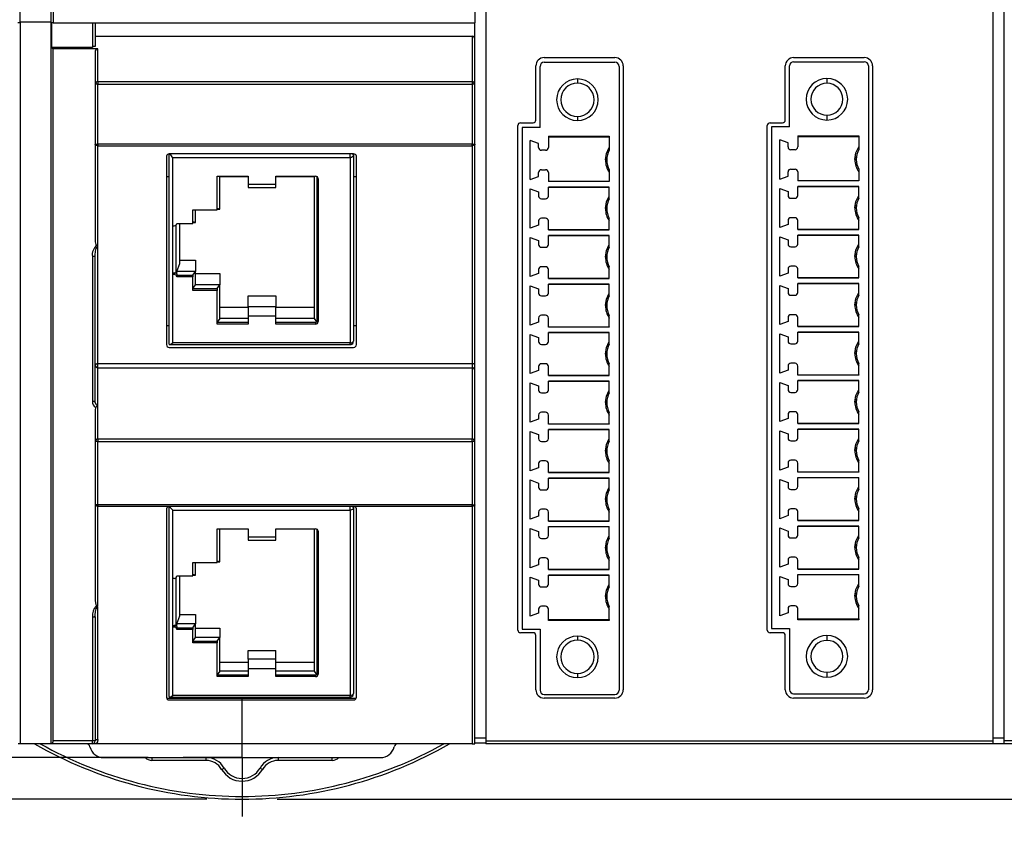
# Model space of a CAD drawing. Header units: millimetres. Extents: x 0 to 559, y 0 to 432.
# Tile 3 of 17: x 139 to 210, y 75 to 135. Entities that reach past the tile are written whole.
import ezdxf

# ---------------------------------------------------------------- set-up
doc = ezdxf.new("R2010")
doc.units = ezdxf.units.MM
doc.header["$LTSCALE"] = 2
doc.linetypes.add('CENTERX2', pattern=[20.32, 12.7, -2.54, 2.54, -2.54])
doc.layers.add('CENTER', color=40, linetype='CENTERX2')
doc.layers.add('DIMENSIONS', color=140, linetype='Continuous', lineweight=25)
doc.styles.add('SLDTEXTSTYLE0', font='TXT', dxfattribs={"width": 0.7})
doc.dimstyles.new('SLDDIMSTYLE0', dxfattribs={"dimtxt": 4.316016, "dimasz": 6.604, "dimexe": 0, "dimexo": 0.0625, "dimgap": 1.079004, "dimtad": 0, "dimtih": 1, "dimtoh": 1, "dimrnd": 1e-09, "dimzin": 4, "dimdsep": 46, "dimtxsty": 'SLDTEXTSTYLE0', "dimsah": 1, "dimcen": 0.09, "dimadec": 0, "dimazin": 1, "dimtfac": 1, "dimtofl": 0, "dimtmove": 0, "dimatfit": 3, "dimfxl": 0, "dimfrac": 2, "dimtolj": 1, "dimtzin": 12, "dimarcsym": 0})
doc.dimstyles.new('SLDDIMSTYLE1', dxfattribs={"dimtxt": 4.316016, "dimasz": 6.604, "dimexe": 0, "dimexo": 0.0625, "dimgap": 1.079004, "dimtad": 0, "dimtih": 1, "dimtoh": 1, "dimrnd": 1e-09, "dimzin": 4, "dimdsep": 46, "dimtxsty": 'SLDTEXTSTYLE0', "dimsah": 1, "dimcen": 0.09, "dimadec": 0, "dimazin": 1, "dimtfac": 1, "dimtmove": 0, "dimatfit": 0, "dimfxl": 0, "dimfrac": 2, "dimtolj": 1, "dimtzin": 12, "dimarcsym": 0})

# ---------------------------------------------------------------- blocks, each defined once
blk = doc.blocks.new('_D')
at = {"layer": 'DIMENSIONS'}
for p, q in [((62.865, 179.826), (36.965, 179.826)), ((43.315, 179.826), (43.315, 137.152)), ((36.903, 129.326), (35.453, 129.326)), ((35.453, 129.326), (35.453, 122.467)), ((49.728, 129.326), (51.178, 129.326)), ((51.178, 129.326), (51.178, 122.467)), ((35.453, 122.467), (36.903, 122.467)), ((51.178, 122.467), (49.728, 122.467)), ((43.315, 78.826), (43.315, 121.5)), ((54.142, 78.826), (36.965, 78.826)), ((152.165, 78.826), (57.19, 78.826))]:
    blk.add_line(p, q, dxfattribs=at)
for points in [[(43.315, 179.826), (42.299, 173.222), (44.331, 173.222)], [(43.315, 78.826), (44.331, 85.43), (42.299, 85.43)]]:
    blk.add_solid(points, dxfattribs=at)
at = {"layer": 'DIMENSIONS', "char_height": 4.2333, "attachment_point": 1, "style": 'SLDTEXTSTYLE0'}
for s, insert in [('101.0', (35.108, 135.75)), ('3.98', (36.903, 127.924))]:
    blk.add_mtext(s, dxfattribs=dict(at, insert=insert))
blk = doc.blocks.new('_D_1')
at = {"layer": 'DIMENSIONS'}
for p, q in [((55.666, 82.826), (55.666, 95.526)), ((58.365, 82.826), (49.316, 82.826)), ((147.925, 81.826), (49.316, 81.826)), ((55.666, 63.31), (55.666, 81.826)), ((61.883, 63.31), (55.666, 63.31)), ((69.666, 63.31), (68.217, 63.31)), ((68.217, 63.31), (68.217, 56.45)), ((82.492, 63.31), (83.941, 63.31)), ((83.941, 63.31), (83.941, 56.45)), ((68.217, 56.45), (69.666, 56.45)), ((83.941, 56.45), (82.492, 56.45))]:
    blk.add_line(p, q, dxfattribs=at)
for points in [[(55.666, 82.826), (56.682, 89.43), (54.65, 89.43)], [(55.666, 81.826), (54.65, 75.222), (56.682, 75.222)]]:
    blk.add_solid(points, dxfattribs=at)
at = {"layer": 'DIMENSIONS', "char_height": 4.2333, "attachment_point": 1, "style": 'SLDTEXTSTYLE0'}
for s, insert in [('1.0', (71.461, 69.733)), ('0.04', (69.666, 61.907))]:
    blk.add_mtext(s, dxfattribs=dict(at, insert=insert))
blk = doc.blocks.new('_D_4')
at = {"layer": 'DIMENSIONS'}
for p, q in [((254.611, 82.826), (254.611, 95.526)), ((251.045, 82.826), (260.961, 82.826)), ((157.245, 78.826), (260.961, 78.826)), ((254.611, 66.385), (254.611, 78.826)), ((227.548, 66.385), (226.098, 66.385)), ((226.098, 66.385), (226.098, 59.525)), ((240.373, 66.385), (241.822, 66.385)), ((241.822, 66.385), (241.822, 59.525)), ((248.156, 66.385), (254.611, 66.385)), ((226.098, 59.525), (227.548, 59.525)), ((241.822, 59.525), (240.373, 59.525))]:
    blk.add_line(p, q, dxfattribs=at)
for points in [[(254.611, 82.826), (255.627, 89.43), (253.595, 89.43)], [(254.611, 78.826), (253.595, 72.222), (255.627, 72.222)]]:
    blk.add_solid(points, dxfattribs=at)
at = {"layer": 'DIMENSIONS', "char_height": 4.2333, "attachment_point": 1, "style": 'SLDTEXTSTYLE0'}
for s, insert in [('4.0', (229.343, 72.808)), ('0.16', (227.548, 64.982))]:
    blk.add_mtext(s, dxfattribs=dict(at, insert=insert))
blk = doc.blocks.new('SW_CENTERMARKSYMBOL_0')
at = {"layer": 'CENTER', "color": 0}
for p, q in [((0, 2.54), (0, 4.24)), ((0, 0), (0, 2.54)), ((-2.54, 0), (-4.24, 0)), ((0, 0), (-2.54, 0)), ((0, 0), (0, -2.54)), ((0, 0), (2.54, 0)), ((2.54, 0), (4.24, 0)), ((0, -2.54), (0, -4.24))]:
    blk.add_line(p, q, dxfattribs=at)

msp = doc.modelspace()

# ---------------------------------------------------------------- linework, layer by layer
for p, q in [((138.705, 134.893), (138.705, 178.826)), ((140.905, 178.826), (140.905, 134.893)), ((141.078, 178.626), (141.078, 134.826)), ((171.505, 178.626), (171.505, 134.826)), ((172.305, 178.626), (172.305, 83.026)), ((208.905, 83.026), (208.905, 178.626)), ((209.705, 83.026), (209.705, 178.626)), ((138.676, 134.826), (138.532, 134.826)), ((138.705, 134.893), (138.676, 134.826)), ((140.905, 134.893), (138.705, 134.893)), ((138.705, 134.893), (138.705, 82.826)), ((140.934, 134.826), (140.905, 134.893)), ((140.905, 134.893), (140.905, 82.826)), ((141.078, 134.826), (140.934, 134.826)), ((140.955, 134.826), (140.955, 133.064)), ((141.078, 134.826), (171.505, 134.826)), ((143.905, 134.826), (143.905, 133.064)), ((144.105, 134.826), (144.105, 133.122)), ((171.505, 132.718), (171.505, 134.826)), ((144.105, 133.87), (171.305, 133.87)), ((171.305, 133.87), (171.305, 130.587)), ((140.955, 133.064), (141.055, 132.949)), ((143.905, 133.064), (140.955, 133.064)), ((144.305, 132.949), (141.055, 132.949)), ((141.055, 132.949), (141.055, 83.026)), ((144.105, 133.122), (143.905, 133.122)), ((144.305, 130.587), (144.305, 132.949)), ((144.105, 132.718), (144.105, 130.414)), ((171.505, 130.414), (171.505, 132.718)), ((176.505, 132.326), (181.605, 132.326)), ((194.505, 132.326), (199.605, 132.326)), ((175.905, 127.821), (175.905, 131.726)), ((176.205, 127.284), (176.205, 131.689)), ((176.505, 131.989), (181.605, 131.989)), ((181.905, 131.689), (181.905, 86.689)), ((182.205, 131.726), (182.205, 86.726)), ((193.905, 127.821), (193.905, 131.726)), ((194.205, 127.321), (194.205, 131.726)), ((194.505, 132.026), (199.605, 132.026)), ((199.905, 131.726), (199.905, 86.726)), ((200.205, 131.726), (200.205, 86.726)), ((178.905, 130.784), (178.905, 130.484)), ((196.905, 130.821), (196.905, 130.471)), ((144.105, 130.414), (144.105, 126.069)), ((144.305, 130.414), (144.105, 130.414)), ((144.305, 130.587), (144.305, 130.414)), ((171.305, 130.587), (144.305, 130.587)), ((144.305, 126.069), (144.305, 130.414)), ((144.305, 130.414), (171.305, 130.414)), ((171.305, 130.587), (171.305, 130.414)), ((171.305, 130.414), (171.305, 126.069)), ((171.505, 130.414), (171.305, 130.414)), ((171.505, 126.069), (171.505, 130.414)), ((178.905, 128.084), (178.905, 127.784)), ((196.905, 128.171), (196.905, 127.821)), ((174.605, 91.031), (174.605, 127.421)), ((174.805, 127.621), (175.705, 127.621)), ((174.905, 127.284), (174.905, 91.094)), ((176.205, 127.284), (174.905, 127.284)), ((192.605, 91.031), (192.605, 127.421)), ((192.805, 127.621), (193.705, 127.621)), ((192.905, 127.321), (192.905, 91.131)), ((194.205, 127.321), (192.905, 127.321)), ((176.805, 126.651), (181.205, 126.651)), ((176.805, 126.651), (176.805, 125.839)), ((176.805, 126.598), (181.205, 126.598)), ((181.205, 126.651), (181.205, 125.648)), ((194.805, 126.688), (199.205, 126.688)), ((194.805, 126.688), (194.805, 125.876)), ((194.805, 126.627), (199.205, 126.627)), ((199.205, 126.688), (199.205, 125.685)), ((144.105, 126.069), (144.305, 126.069)), ((144.105, 126.069), (144.105, 119.125)), ((171.305, 126.069), (144.305, 126.069)), ((144.305, 125.97), (171.305, 125.97)), ((144.305, 118.678), (144.305, 125.97)), ((171.305, 125.97), (171.305, 126.069)), ((171.305, 126.069), (171.505, 126.069)), ((171.305, 125.97), (171.305, 110.229)), ((171.505, 119.125), (171.505, 126.069)), ((176.105, 126.135), (175.505, 126.354)), ((175.505, 123.524), (175.505, 126.354)), ((176.105, 125.839), (176.105, 126.135)), ((194.105, 126.173), (193.505, 126.391)), ((193.505, 123.561), (193.505, 126.391)), ((194.105, 125.876), (194.105, 126.173)), ((149.255, 125.206), (149.255, 111.619)), ((162.755, 125.379), (149.455, 125.379)), ((149.455, 111.657), (149.455, 125.379)), ((149.705, 120.193), (149.705, 125.119)), ((149.705, 125.119), (162.505, 125.119)), ((162.505, 125.119), (162.505, 125.379)), ((162.505, 125.119), (162.505, 111.749)), ((162.755, 125.379), (162.755, 125.244)), ((162.755, 125.244), (162.755, 111.873)), ((162.955, 111.619), (162.955, 125.206)), ((176.605, 125.639), (176.305, 125.639)), ((180.939, 125.151), (180.925, 124.939)), ((194.605, 125.676), (194.305, 125.676)), ((198.939, 125.189), (198.925, 124.976)), ((149.455, 123.716), (149.255, 123.716)), ((152.905, 123.763), (155.135, 123.763)), ((152.905, 121.337), (152.905, 123.763)), ((153.105, 121.388), (153.105, 123.763)), ((155.135, 123.716), (153.105, 123.716)), ((155.135, 123.763), (155.135, 123.2)), ((157.135, 123.763), (160.005, 123.763)), ((157.135, 123.2), (157.135, 123.763)), ((159.905, 123.716), (157.135, 123.716)), ((159.905, 123.763), (159.905, 113.503)), ((160.105, 123.74), (160.105, 113.253)), ((162.955, 123.716), (162.755, 123.716)), ((175.505, 123.524), (176.105, 123.742)), ((176.105, 123.742), (176.105, 124.039)), ((176.305, 124.239), (176.605, 124.239)), ((176.805, 124.039), (176.805, 123.389)), ((181.205, 124.23), (181.205, 123.389)), ((193.505, 123.561), (194.105, 123.78)), ((194.105, 123.78), (194.105, 124.076)), ((194.305, 124.276), (194.605, 124.276)), ((194.805, 124.076), (194.805, 123.426)), ((199.205, 124.267), (199.205, 123.426)), ((155.135, 123.2), (157.135, 123.2)), ((155.135, 123.2), (155.135, 122.95)), ((155.135, 122.95), (157.135, 122.95)), ((157.135, 122.95), (157.135, 123.2)), ((160.205, 123.59), (160.205, 113.278)), ((181.205, 123.393), (176.805, 123.393)), ((181.205, 123.389), (176.805, 123.389)), ((176.805, 122.989), (181.205, 122.989)), ((176.805, 122.339), (176.805, 122.989)), ((181.205, 122.984), (176.805, 122.984)), ((181.205, 122.148), (181.205, 122.989)), ((199.205, 123.431), (194.805, 123.431)), ((199.205, 123.426), (194.805, 123.426)), ((194.805, 123.026), (199.205, 123.026)), ((194.805, 122.376), (194.805, 123.026)), ((199.205, 123.021), (194.805, 123.021)), ((199.205, 122.185), (199.205, 123.026)), ((175.505, 122.854), (176.105, 122.635)), ((175.505, 120.024), (175.505, 122.854)), ((176.105, 122.635), (176.105, 122.339)), ((193.505, 122.891), (194.105, 122.673)), ((193.505, 120.061), (193.505, 122.891)), ((194.105, 122.673), (194.105, 122.376)), ((176.305, 122.139), (176.605, 122.139)), ((180.939, 121.651), (180.925, 121.439)), ((194.305, 122.176), (194.605, 122.176)), ((198.939, 121.689), (198.925, 121.476)), ((151.145, 121.337), (152.905, 121.337)), ((151.145, 120.366), (151.145, 121.337)), ((151.345, 120.418), (151.345, 121.337)), ((152.905, 121.462), (153.105, 121.388)), ((152.905, 121.388), (153.105, 121.388)), ((194.605, 120.776), (194.305, 120.776)), ((149.705, 116.675), (149.705, 120.193)), ((149.705, 120.193), (149.805, 120.193)), ((149.955, 116.741), (149.955, 120.252)), ((150.005, 120.366), (151.145, 120.366)), ((150.205, 117.473), (150.205, 120.366)), ((151.145, 120.491), (151.345, 120.418)), ((151.145, 120.418), (151.345, 120.418)), ((176.105, 120.242), (175.505, 120.024)), ((176.105, 120.539), (176.105, 120.242)), ((176.605, 120.739), (176.305, 120.739)), ((176.805, 119.889), (176.805, 120.539)), ((181.205, 119.889), (181.205, 120.73)), ((194.105, 120.28), (193.505, 120.061)), ((194.105, 120.576), (194.105, 120.28)), ((194.805, 119.926), (194.805, 120.576)), ((199.205, 119.926), (199.205, 120.767)), ((175.505, 119.354), (176.105, 119.135)), ((175.505, 116.524), (175.505, 119.354)), ((176.805, 119.893), (181.205, 119.893)), ((181.205, 119.889), (176.805, 119.889)), ((176.805, 119.489), (181.205, 119.489)), ((176.805, 118.839), (176.805, 119.489)), ((181.205, 119.484), (176.805, 119.484)), ((181.205, 119.893), (181.205, 119.889)), ((181.205, 118.648), (181.205, 119.489)), ((193.505, 119.391), (194.105, 119.173)), ((193.505, 116.561), (193.505, 119.391)), ((194.805, 119.931), (199.205, 119.931)), ((199.205, 119.926), (194.805, 119.926)), ((194.805, 119.526), (199.205, 119.526)), ((194.805, 118.876), (194.805, 119.526)), ((199.205, 119.521), (194.805, 119.521)), ((199.205, 119.931), (199.205, 119.926)), ((199.205, 118.685), (199.205, 119.526)), ((144.305, 110.229), (144.305, 118.678)), ((171.505, 106.944), (171.505, 119.125)), ((176.105, 119.135), (176.105, 118.839)), ((194.105, 119.173), (194.105, 118.876)), ((194.305, 118.676), (194.605, 118.676)), ((143.905, 117.976), (143.905, 107.522)), ((144.105, 117.976), (143.905, 117.976)), ((144.091, 117.971), (144.107, 118.08)), ((144.105, 117.976), (144.113, 118.08)), ((144.105, 107.522), (144.105, 117.976)), ((176.305, 118.639), (176.605, 118.639)), ((180.939, 118.151), (180.925, 117.939)), ((198.939, 118.189), (198.925, 117.976)), ((149.992, 116.9), (150.205, 117.473)), ((150.205, 117.723), (151.345, 117.723)), ((151.345, 117.723), (151.345, 116.9)), ((176.605, 117.239), (176.305, 117.239)), ((181.205, 116.389), (181.205, 117.23)), ((194.605, 117.276), (194.305, 117.276)), ((199.205, 116.426), (199.205, 117.267)), ((149.705, 116.8), (149.805, 116.8)), ((149.705, 111.749), (149.705, 116.675)), ((149.805, 116.675), (149.705, 116.675)), ((149.805, 116.8), (149.805, 116.675)), ((149.955, 116.741), (149.975, 116.771)), ((149.992, 116.9), (149.975, 116.771)), ((151.345, 116.9), (149.992, 116.9)), ((150.005, 116.502), (150.005, 116.626)), ((150.005, 116.626), (151.145, 116.626)), ((151.145, 116.626), (151.345, 116.9)), ((151.145, 116.626), (151.145, 116.502)), ((151.345, 115.929), (151.345, 116.9)), ((151.345, 116.753), (153.105, 116.753)), ((153.105, 116.753), (153.105, 115.929)), ((176.105, 116.742), (175.505, 116.524)), ((176.105, 117.039), (176.105, 116.742)), ((176.805, 116.389), (176.805, 117.039)), ((194.105, 116.78), (193.505, 116.561)), ((194.105, 117.076), (194.105, 116.78)), ((194.805, 116.426), (194.805, 117.076)), ((151.145, 116.502), (150.005, 116.502)), ((151.145, 115.531), (151.145, 116.502)), ((151.145, 115.656), (151.345, 115.929)), ((153.105, 115.929), (151.345, 115.929)), ((152.905, 115.656), (153.105, 115.929)), ((153.105, 113.503), (153.105, 115.929)), ((175.505, 115.854), (176.105, 115.635)), ((175.505, 113.024), (175.505, 115.854)), ((176.805, 116.393), (181.205, 116.393)), ((181.205, 116.389), (176.805, 116.389)), ((176.805, 115.989), (181.205, 115.989)), ((176.805, 115.339), (176.805, 115.989)), ((181.205, 115.984), (176.805, 115.984)), ((181.205, 116.393), (181.205, 116.389)), ((181.205, 115.148), (181.205, 115.989)), ((193.505, 115.891), (194.105, 115.673)), ((193.505, 113.061), (193.505, 115.891)), ((194.805, 116.431), (199.205, 116.431)), ((199.205, 116.426), (194.805, 116.426)), ((194.805, 116.026), (199.205, 116.026)), ((194.805, 115.376), (194.805, 116.026)), ((199.205, 116.021), (194.805, 116.021)), ((199.205, 116.431), (199.205, 116.426)), ((199.205, 115.185), (199.205, 116.026)), ((151.145, 115.656), (152.905, 115.656)), ((152.905, 115.531), (151.145, 115.531)), ((152.905, 115.656), (152.905, 115.531)), ((152.905, 113.105), (152.905, 115.531)), ((155.135, 115.149), (157.135, 115.149)), ((155.135, 114.351), (155.135, 115.149)), ((157.135, 115.149), (157.135, 114.351)), ((176.105, 115.635), (176.105, 115.339)), ((176.305, 115.139), (176.605, 115.139)), ((194.105, 115.673), (194.105, 115.376)), ((194.305, 115.176), (194.605, 115.176)), ((180.939, 114.651), (180.925, 114.439)), ((198.939, 114.689), (198.925, 114.476)), ((153.105, 114.326), (155.135, 114.326)), ((157.135, 114.351), (155.135, 114.351)), ((155.135, 114.351), (155.135, 113.668)), ((157.135, 113.668), (157.135, 114.351)), ((157.135, 114.326), (159.905, 114.326)), ((176.605, 113.739), (176.305, 113.739)), ((181.205, 112.889), (181.205, 113.73)), ((194.605, 113.776), (194.305, 113.776)), ((199.205, 112.926), (199.205, 113.767)), ((149.255, 113.006), (149.455, 113.006)), ((153.105, 113.503), (152.905, 113.23)), ((152.905, 113.23), (155.135, 113.23)), ((155.135, 113.105), (152.905, 113.105)), ((155.135, 113.503), (153.105, 113.503)), ((157.135, 113.668), (155.135, 113.668)), ((155.135, 113.668), (155.135, 113.105)), ((157.135, 113.105), (157.135, 113.668)), ((159.905, 113.503), (157.135, 113.503)), ((157.135, 113.23), (160.005, 113.23)), ((160.005, 113.105), (157.135, 113.105)), ((159.905, 113.503), (160.087, 113.254)), ((160.005, 113.23), (160.005, 113.105)), ((160.087, 113.254), (160.105, 113.253)), ((162.755, 113.006), (162.955, 113.006)), ((176.105, 113.242), (175.505, 113.024)), ((176.105, 113.539), (176.105, 113.242)), ((176.805, 112.889), (176.805, 113.539)), ((194.105, 113.28), (193.505, 113.061)), ((194.105, 113.576), (194.105, 113.28)), ((194.805, 112.926), (194.805, 113.576)), ((175.505, 112.354), (176.105, 112.135)), ((175.505, 109.524), (175.505, 112.354)), ((176.805, 112.893), (181.205, 112.893)), ((181.205, 112.889), (176.805, 112.889)), ((176.805, 112.489), (181.205, 112.489)), ((176.805, 111.839), (176.805, 112.489)), ((181.205, 112.484), (176.805, 112.484)), ((181.205, 112.893), (181.205, 112.889)), ((181.205, 111.648), (181.205, 112.489)), ((193.505, 112.391), (194.105, 112.173)), ((193.505, 109.561), (193.505, 112.391)), ((194.805, 112.931), (199.205, 112.931)), ((199.205, 112.926), (194.805, 112.926)), ((194.805, 112.526), (199.205, 112.526)), ((194.805, 111.876), (194.805, 112.526)), ((199.205, 112.521), (194.805, 112.521)), ((199.205, 112.931), (199.205, 112.926)), ((199.205, 111.685), (199.205, 112.526)), ((149.453, 111.623), (162.505, 111.623)), ((162.505, 111.749), (149.705, 111.749)), ((162.505, 111.628), (162.505, 111.749)), ((176.105, 112.135), (176.105, 111.839)), ((176.305, 111.639), (176.605, 111.639)), ((194.105, 112.173), (194.105, 111.876)), ((194.305, 111.676), (194.605, 111.676)), ((149.455, 111.419), (162.755, 111.419)), ((180.939, 111.151), (180.925, 110.939)), ((198.939, 111.189), (198.925, 110.976)), ((171.305, 110.229), (144.305, 110.229)), ((144.305, 109.956), (144.305, 110.229)), ((171.305, 110.229), (171.305, 109.956)), ((176.605, 110.239), (176.305, 110.239)), ((181.205, 109.389), (181.205, 110.23)), ((194.605, 110.276), (194.305, 110.276)), ((199.205, 109.426), (199.205, 110.267)), ((144.305, 107.233), (144.305, 109.956)), ((144.305, 109.956), (171.305, 109.956)), ((171.305, 109.956), (171.305, 104.81)), ((176.105, 109.742), (175.505, 109.524)), ((176.105, 110.039), (176.105, 109.742)), ((176.805, 109.389), (176.805, 110.039)), ((194.105, 109.78), (193.505, 109.561)), ((194.105, 110.076), (194.105, 109.78)), ((194.805, 109.426), (194.805, 110.076)), ((194.805, 109.431), (199.205, 109.431)), ((199.205, 109.426), (194.805, 109.426)), ((199.205, 109.431), (199.205, 109.426)), ((175.505, 108.854), (176.105, 108.635)), ((175.505, 106.024), (175.505, 108.854)), ((176.805, 109.393), (181.205, 109.393)), ((181.205, 109.389), (176.805, 109.389)), ((176.805, 108.989), (181.205, 108.989)), ((176.805, 108.339), (176.805, 108.989)), ((181.205, 108.984), (176.805, 108.984)), ((181.205, 109.393), (181.205, 109.389)), ((181.205, 108.148), (181.205, 108.989)), ((193.505, 108.891), (194.105, 108.673)), ((193.505, 106.061), (193.505, 108.891)), ((194.805, 109.026), (199.205, 109.026)), ((194.805, 108.376), (194.805, 109.026)), ((199.205, 109.021), (194.805, 109.021)), ((199.205, 108.185), (199.205, 109.026)), ((176.105, 108.635), (176.105, 108.339)), ((176.305, 108.139), (176.605, 108.139)), ((194.105, 108.673), (194.105, 108.376)), ((194.305, 108.176), (194.605, 108.176)), ((144.105, 107.522), (143.905, 107.522)), ((144.118, 107.419), (144.091, 107.522)), ((144.129, 107.386), (144.105, 107.522)), ((180.939, 107.651), (180.925, 107.439)), ((198.939, 107.689), (198.925, 107.476)), ((144.105, 106.944), (144.105, 104.636)), ((144.305, 104.81), (144.305, 107.233)), ((171.505, 104.636), (171.505, 106.944)), ((176.605, 106.739), (176.305, 106.739)), ((181.205, 105.889), (181.205, 106.73)), ((194.105, 106.576), (194.105, 106.28)), ((194.605, 106.776), (194.305, 106.776)), ((194.805, 105.926), (194.805, 106.576)), ((199.205, 105.926), (199.205, 106.767)), ((176.105, 106.242), (175.505, 106.024)), ((176.105, 106.539), (176.105, 106.242)), ((176.805, 105.889), (176.805, 106.539)), ((176.805, 105.893), (181.205, 105.893)), ((181.205, 105.889), (176.805, 105.889)), ((181.205, 105.893), (181.205, 105.889)), ((194.105, 106.28), (193.505, 106.061)), ((194.805, 105.931), (199.205, 105.931)), ((199.205, 105.926), (194.805, 105.926)), ((199.205, 105.931), (199.205, 105.926)), ((175.505, 105.354), (176.105, 105.135)), ((175.505, 102.524), (175.505, 105.354)), ((176.805, 105.489), (181.205, 105.489)), ((176.805, 104.839), (176.805, 105.489)), ((181.205, 105.484), (176.805, 105.484)), ((181.205, 104.648), (181.205, 105.489)), ((193.505, 105.391), (194.105, 105.173)), ((193.505, 102.561), (193.505, 105.391)), ((194.105, 105.173), (194.105, 104.876)), ((194.805, 105.526), (199.205, 105.526)), ((194.805, 104.876), (194.805, 105.526)), ((199.205, 105.521), (194.805, 105.521)), ((199.205, 104.685), (199.205, 105.526)), ((144.305, 104.636), (144.105, 104.636)), ((144.105, 104.636), (144.105, 100.066)), ((144.305, 104.81), (144.305, 104.636)), ((171.305, 104.81), (144.305, 104.81)), ((144.305, 100.066), (144.305, 104.636)), ((144.305, 104.636), (171.305, 104.636)), ((171.305, 104.636), (171.305, 104.81)), ((171.305, 104.636), (171.305, 100.066)), ((171.505, 104.636), (171.305, 104.636)), ((171.505, 100.066), (171.505, 104.636)), ((176.105, 105.135), (176.105, 104.839)), ((176.305, 104.639), (176.605, 104.639)), ((194.305, 104.676), (194.605, 104.676)), ((180.939, 104.151), (180.925, 103.939)), ((198.939, 104.189), (198.925, 103.976)), ((176.105, 103.039), (176.105, 102.742)), ((176.605, 103.239), (176.305, 103.239)), ((176.805, 102.389), (176.805, 103.039)), ((181.205, 102.389), (181.205, 103.23)), ((194.105, 103.076), (194.105, 102.78)), ((194.605, 103.276), (194.305, 103.276)), ((194.805, 102.426), (194.805, 103.076)), ((199.205, 102.426), (199.205, 103.267)), ((176.105, 102.742), (175.505, 102.524)), ((176.805, 102.393), (181.205, 102.393)), ((181.205, 102.389), (176.805, 102.389)), ((181.205, 102.393), (181.205, 102.389)), ((194.105, 102.78), (193.505, 102.561)), ((194.805, 102.431), (199.205, 102.431)), ((199.205, 102.426), (194.805, 102.426)), ((199.205, 102.431), (199.205, 102.426)), ((175.505, 101.854), (176.105, 101.635)), ((175.505, 99.024), (175.505, 101.854)), ((176.105, 101.635), (176.105, 101.339)), ((176.805, 101.989), (181.205, 101.989)), ((176.805, 101.339), (176.805, 101.989)), ((181.205, 101.984), (176.805, 101.984)), ((181.205, 101.148), (181.205, 101.989)), ((193.505, 101.891), (194.105, 101.673)), ((193.505, 99.061), (193.505, 101.891)), ((194.105, 101.673), (194.105, 101.376)), ((194.805, 102.026), (199.205, 102.026)), ((194.805, 101.376), (194.805, 102.026)), ((199.205, 102.021), (194.805, 102.021)), ((199.205, 101.185), (199.205, 102.026)), ((176.305, 101.139), (176.605, 101.139)), ((194.305, 101.176), (194.605, 101.176)), ((180.939, 100.651), (180.925, 100.439)), ((198.939, 100.689), (198.925, 100.476)), ((144.305, 100.066), (144.105, 100.066)), ((144.105, 100.066), (144.105, 93.134)), ((144.305, 100.066), (144.305, 99.966)), ((171.305, 100.066), (144.305, 100.066)), ((144.305, 99.966), (171.305, 99.966)), ((144.305, 92.733), (144.305, 99.966)), ((149.255, 99.769), (149.255, 86.189)), ((162.755, 99.943), (149.455, 99.943)), ((149.455, 86.227), (149.455, 99.943)), ((149.705, 99.683), (162.505, 99.683)), ((149.705, 94.759), (149.705, 99.683)), ((162.505, 99.683), (162.505, 99.943)), ((162.505, 99.683), (162.505, 86.318)), ((162.755, 99.943), (162.755, 99.808)), ((162.755, 99.808), (162.755, 86.443)), ((162.955, 86.189), (162.955, 99.769)), ((171.305, 99.966), (171.305, 100.066)), ((171.305, 100.066), (171.505, 100.066)), ((171.305, 99.966), (171.305, 82.826)), ((171.505, 93.134), (171.505, 100.066)), ((176.105, 99.539), (176.105, 99.242)), ((176.605, 99.739), (176.305, 99.739)), ((176.805, 98.889), (176.805, 99.539)), ((181.205, 98.889), (181.205, 99.73)), ((194.105, 99.576), (194.105, 99.28)), ((194.605, 99.776), (194.305, 99.776)), ((194.805, 98.926), (194.805, 99.576)), ((199.205, 98.926), (199.205, 99.767)), ((176.105, 99.242), (175.505, 99.024)), ((176.805, 98.893), (181.205, 98.893)), ((181.205, 98.889), (176.805, 98.889)), ((181.205, 98.893), (181.205, 98.889)), ((194.105, 99.28), (193.505, 99.061)), ((194.805, 98.931), (199.205, 98.931)), ((199.205, 98.926), (194.805, 98.926)), ((199.205, 98.931), (199.205, 98.926)), ((152.905, 98.327), (155.135, 98.327)), ((152.905, 95.902), (152.905, 98.327)), ((153.105, 95.954), (153.105, 98.327)), ((155.135, 98.327), (155.135, 97.764)), ((157.135, 98.327), (160.005, 98.327)), ((157.135, 97.764), (157.135, 98.327)), ((159.905, 98.327), (159.905, 88.072)), ((160.105, 98.304), (160.105, 87.822)), ((160.205, 98.154), (160.205, 87.847)), ((175.505, 98.354), (176.105, 98.135)), ((175.505, 95.524), (175.505, 98.354)), ((176.105, 98.135), (176.105, 97.839)), ((176.805, 98.489), (181.205, 98.489)), ((176.805, 97.839), (176.805, 98.489)), ((181.205, 98.484), (176.805, 98.484)), ((181.205, 97.648), (181.205, 98.489)), ((193.505, 98.391), (194.105, 98.173)), ((193.505, 95.561), (193.505, 98.391)), ((194.105, 98.173), (194.105, 97.876)), ((194.805, 98.526), (199.205, 98.526)), ((194.805, 97.876), (194.805, 98.526)), ((199.205, 98.521), (194.805, 98.521)), ((199.205, 97.685), (199.205, 98.526)), ((155.135, 97.764), (157.135, 97.764)), ((155.135, 97.764), (155.135, 97.514)), ((155.135, 97.514), (157.135, 97.514)), ((157.135, 97.514), (157.135, 97.764)), ((176.305, 97.639), (176.605, 97.639)), ((194.305, 97.676), (194.605, 97.676)), ((180.939, 97.151), (180.925, 96.939)), ((198.939, 97.189), (198.925, 96.976)), ((152.905, 96.027), (153.105, 95.954)), ((152.905, 95.954), (153.105, 95.954)), ((176.105, 96.039), (176.105, 95.742)), ((176.605, 96.239), (176.305, 96.239)), ((176.805, 95.389), (176.805, 96.039)), ((181.205, 95.389), (181.205, 96.23)), ((194.105, 96.076), (194.105, 95.78)), ((194.605, 96.276), (194.305, 96.276)), ((194.805, 95.426), (194.805, 96.076)), ((199.205, 95.426), (199.205, 96.267)), ((151.145, 95.902), (152.905, 95.902)), ((151.145, 94.932), (151.145, 95.902)), ((151.345, 94.984), (151.345, 95.902)), ((176.105, 95.742), (175.505, 95.524)), ((176.805, 95.393), (181.205, 95.393)), ((181.205, 95.389), (176.805, 95.389)), ((181.205, 95.393), (181.205, 95.389)), ((194.105, 95.78), (193.505, 95.561)), ((194.805, 95.431), (199.205, 95.431)), ((199.205, 95.426), (194.805, 95.426)), ((199.205, 95.431), (199.205, 95.426)), ((149.705, 91.242), (149.705, 94.759)), ((149.705, 94.759), (149.805, 94.759)), ((149.955, 91.309), (149.955, 94.817)), ((150.005, 94.932), (151.145, 94.932)), ((150.205, 92.042), (150.205, 94.932)), ((151.145, 95.057), (151.345, 94.984)), ((151.145, 94.984), (151.345, 94.984)), ((175.505, 94.854), (176.105, 94.635)), ((175.505, 92.024), (175.505, 94.854)), ((176.105, 94.635), (176.105, 94.339)), ((176.805, 94.989), (181.205, 94.989)), ((176.805, 94.339), (176.805, 94.989)), ((181.205, 94.984), (176.805, 94.984)), ((181.205, 94.148), (181.205, 94.989)), ((193.505, 94.891), (194.105, 94.673)), ((193.505, 92.061), (193.505, 94.891)), ((194.105, 94.673), (194.105, 94.376)), ((194.805, 95.026), (199.205, 95.026)), ((194.805, 94.376), (194.805, 95.026)), ((199.205, 95.021), (194.805, 95.021)), ((199.205, 94.185), (199.205, 95.026)), ((176.305, 94.139), (176.605, 94.139)), ((194.305, 94.176), (194.605, 94.176)), ((171.505, 83.226), (171.505, 93.134)), ((180.939, 93.651), (180.925, 93.439)), ((198.939, 93.689), (198.925, 93.476)), ((144.161, 92.733), (144.305, 92.733)), ((144.305, 83.126), (144.305, 92.687)), ((176.105, 92.539), (176.105, 92.242)), ((176.605, 92.739), (176.305, 92.739)), ((176.805, 91.727), (176.805, 92.539)), ((181.205, 91.727), (181.205, 92.73)), ((194.105, 92.576), (194.105, 92.28)), ((194.605, 92.776), (194.305, 92.776)), ((194.805, 91.764), (194.805, 92.576)), ((199.205, 91.764), (199.205, 92.767)), ((143.905, 91.987), (143.905, 83.026)), ((143.905, 91.987), (144.105, 91.987)), ((144.091, 91.982), (144.107, 92.091)), ((144.105, 91.987), (144.113, 92.09)), ((144.105, 91.987), (144.105, 83.026)), ((149.992, 91.467), (150.205, 92.042)), ((150.205, 92.157), (151.345, 92.157)), ((151.345, 92.157), (151.345, 91.467)), ((176.105, 92.242), (175.505, 92.024)), ((176.805, 91.78), (181.205, 91.78)), ((181.205, 91.727), (176.805, 91.727)), ((181.205, 91.78), (181.205, 91.727)), ((194.105, 92.28), (193.505, 92.061)), ((194.805, 91.826), (199.205, 91.826)), ((199.205, 91.764), (194.805, 91.764)), ((199.205, 91.826), (199.205, 91.764)), ((149.705, 91.367), (149.805, 91.367)), ((149.705, 86.318), (149.705, 91.242)), ((149.805, 91.242), (149.705, 91.242)), ((149.805, 91.367), (149.805, 91.242)), ((149.955, 91.309), (149.975, 91.339)), ((149.992, 91.467), (149.975, 91.339)), ((151.345, 91.467), (149.992, 91.467)), ((150.005, 91.069), (150.005, 91.194)), ((150.005, 91.194), (151.145, 91.194)), ((151.145, 91.069), (150.005, 91.069)), ((151.145, 91.194), (151.345, 91.467)), ((151.145, 91.194), (151.145, 91.069)), ((151.145, 90.099), (151.145, 91.069)), ((151.345, 90.497), (151.345, 91.467)), ((151.345, 91.171), (153.105, 91.171)), ((153.105, 91.171), (153.105, 90.497)), ((174.905, 91.094), (176.205, 91.094)), ((176.205, 91.094), (176.205, 86.689)), ((192.905, 91.131), (194.205, 91.131)), ((194.205, 91.131), (194.205, 86.726)), ((151.145, 90.224), (151.345, 90.497)), ((153.105, 90.497), (151.345, 90.497)), ((152.905, 90.224), (153.105, 90.497)), ((153.105, 88.072), (153.105, 90.497)), ((175.705, 90.831), (174.805, 90.831)), ((175.905, 86.726), (175.905, 90.631)), ((178.905, 90.594), (178.905, 90.294)), ((193.705, 90.831), (192.805, 90.831)), ((193.905, 86.726), (193.905, 90.631)), ((196.905, 90.631), (196.905, 90.281)), ((151.145, 90.224), (152.905, 90.224)), ((152.905, 90.099), (151.145, 90.099)), ((152.905, 90.224), (152.905, 90.099)), ((152.905, 87.674), (152.905, 90.099)), ((155.135, 89.543), (157.135, 89.543)), ((155.135, 88.92), (155.135, 89.543)), ((157.135, 88.92), (157.135, 89.543)), ((157.135, 88.92), (155.135, 88.92)), ((155.135, 88.92), (155.135, 88.237)), ((157.135, 88.237), (157.135, 88.92)), ((153.105, 88.707), (155.135, 88.707)), ((157.135, 88.237), (155.135, 88.237)), ((155.135, 88.237), (155.135, 87.674)), ((157.135, 88.707), (159.905, 88.707)), ((157.135, 87.674), (157.135, 88.237)), ((153.105, 88.072), (152.905, 87.799)), ((152.905, 87.799), (155.135, 87.799)), ((155.135, 87.674), (152.905, 87.674)), ((155.135, 88.072), (153.105, 88.072)), ((159.905, 88.072), (157.135, 88.072)), ((157.135, 87.799), (160.005, 87.799)), ((160.005, 87.674), (157.135, 87.674)), ((159.905, 88.072), (160.087, 87.823)), ((160.005, 87.799), (160.005, 87.674)), ((160.087, 87.823), (160.105, 87.822)), ((178.905, 87.894), (178.905, 87.594)), ((196.905, 87.981), (196.905, 87.631)), ((149.272, 86.108), (162.938, 86.108)), ((149.453, 86.193), (162.505, 86.193)), ((149.455, 85.989), (162.755, 85.989)), ((162.505, 86.318), (149.705, 86.318)), ((162.505, 86.197), (162.505, 86.318)), ((176.505, 86.389), (181.605, 86.389)), ((181.605, 86.126), (176.505, 86.126)), ((194.505, 86.426), (199.605, 86.426)), ((199.605, 86.126), (194.505, 86.126)), ((171.505, 82.826), (171.505, 83.226)), ((172.305, 83.226), (171.505, 83.226)), ((209.705, 83.226), (208.905, 83.226)), ((138.705, 82.826), (138.555, 82.826)), ((140.905, 82.826), (138.705, 82.826)), ((140.955, 82.826), (140.905, 82.826)), ((143.905, 82.826), (140.955, 82.826)), ((143.905, 83.026), (141.055, 83.026)), ((143.905, 82.826), (143.905, 83.026)), ((144.17, 82.826), (143.905, 82.826)), ((171.305, 82.826), (144.17, 82.826)), ((171.505, 82.89), (172.305, 82.89)), ((172.305, 83.026), (208.905, 83.026)), ((172.305, 83.026), (172.305, 82.826)), ((208.905, 82.826), (172.305, 82.826)), ((208.905, 82.826), (208.905, 83.026)), ((209.705, 82.826), (208.905, 82.826)), ((211.705, 83.026), (209.705, 83.026)), ((209.705, 82.826), (209.705, 83.026)), ((211.752, 82.826), (209.705, 82.826)), ((144.705, 81.826), (164.705, 81.826)), ((148.205, 81.826), (148.205, 81.626)), ((152.107, 81.626), (152.107, 81.826)), ((157.303, 81.826), (157.303, 81.626)), ((161.205, 81.626), (161.205, 81.826)), ((152.107, 81.626), (148.205, 81.626)), ((153.233, 80.976), (153.406, 81.076)), ((156.004, 81.076), (156.177, 80.976)), ((161.205, 81.626), (157.303, 81.626))]:
    msp.add_line(p, q)
at = {"flags": 128}
for points in [[(144.305, 125.97), (144.266, 125.972), (144.228, 125.977), (144.194, 125.986), (144.164, 125.999), (144.139, 126.014), (144.12, 126.031), (144.109, 126.05), (144.105, 126.069)], [(144.305, 126.069), (144.305, 126.056), (144.305, 126.043), (144.305, 126.031), (144.305, 126.018), (144.305, 126.005), (144.305, 125.993), (144.305, 125.981), (144.305, 125.97)], [(171.505, 126.069), (171.49, 126.031), (171.446, 125.999), (171.381, 125.977), (171.305, 125.97)], [(180.925, 124.939), (180.997, 125.41), (181.205, 125.839)], [(198.925, 124.976), (198.997, 125.448), (199.205, 125.876)], [(162.755, 125.244), (162.736, 125.196), (162.682, 125.156), (162.601, 125.129), (162.505, 125.119)], [(180.925, 121.439), (180.997, 121.91), (181.205, 122.339)], [(198.925, 121.476), (198.997, 121.948), (199.205, 122.376)], [(144.113, 118.08), (144.136, 118.351), (144.191, 118.553), (144.246, 118.647), (144.276, 118.67), (144.29, 118.676), (144.305, 118.678)], [(144.305, 118.678), (144.267, 118.718), (144.222, 118.76)], [(180.925, 117.939), (180.997, 118.41), (181.205, 118.839)], [(198.925, 117.976), (198.997, 118.448), (199.205, 118.876)], [(149.975, 116.771), (149.997, 116.702), (150.005, 116.626)], [(180.925, 114.439), (180.997, 114.91), (181.205, 115.339)], [(198.925, 114.476), (198.997, 114.948), (199.205, 115.376)], [(160.005, 113.23), (160.047, 113.236), (160.087, 113.254)], [(149.455, 111.657), (149.458, 111.639), (149.469, 111.628), (149.511, 111.627), (149.592, 111.664), (149.705, 111.749)], [(162.729, 111.762), (162.754, 111.857), (162.754, 111.873)], [(180.925, 110.939), (180.997, 111.41), (181.205, 111.839)], [(198.925, 110.976), (198.997, 111.448), (199.205, 111.876)], [(144.305, 110.229), (144.266, 110.227), (144.228, 110.222), (144.194, 110.213), (144.164, 110.2), (144.139, 110.185), (144.12, 110.168), (144.109, 110.149), (144.105, 110.13)], [(171.305, 110.229), (171.344, 110.231), (171.381, 110.237), (171.416, 110.246), (171.446, 110.259), (171.471, 110.274), (171.49, 110.291), (171.501, 110.31), (171.505, 110.329)], [(180.925, 107.439), (180.997, 107.91), (181.205, 108.339)], [(198.925, 107.476), (198.997, 107.948), (199.205, 108.376)], [(144.153, 107.095), (144.122, 107.036), (144.105, 106.944)], [(180.925, 103.939), (180.997, 104.41), (181.205, 104.839)], [(198.925, 103.976), (198.997, 104.448), (199.205, 104.876)], [(180.925, 100.439), (180.997, 100.91), (181.205, 101.339)], [(198.925, 100.476), (198.997, 100.948), (199.205, 101.376)], [(144.305, 99.966), (144.228, 99.973), (144.164, 99.995), (144.12, 100.027), (144.105, 100.066)], [(162.755, 99.808), (162.736, 99.76), (162.682, 99.719), (162.601, 99.692), (162.505, 99.683)], [(171.505, 100.066), (171.501, 100.046), (171.49, 100.027), (171.471, 100.01), (171.446, 99.995), (171.416, 99.982), (171.381, 99.973), (171.344, 99.967), (171.305, 99.966)], [(180.925, 96.939), (180.997, 97.41), (181.205, 97.839)], [(198.925, 96.976), (198.997, 97.448), (199.205, 97.876)], [(180.925, 93.439), (180.997, 93.91), (181.205, 94.339)], [(198.925, 93.476), (198.997, 93.948), (199.205, 94.376)], [(144.105, 93.134), (144.151, 92.879), (144.184, 92.815), (144.222, 92.77), (144.264, 92.742), (144.284, 92.736), (144.305, 92.733)], [(144.113, 92.09), (144.136, 92.361), (144.191, 92.563), (144.246, 92.656), (144.276, 92.679), (144.29, 92.685), (144.305, 92.687)], [(149.975, 91.339), (149.997, 91.269), (150.005, 91.194)], [(160.005, 87.799), (160.047, 87.805), (160.087, 87.823)], [(149.455, 86.227), (149.458, 86.209), (149.469, 86.198), (149.511, 86.196), (149.592, 86.234), (149.705, 86.318)], [(162.729, 86.331), (162.754, 86.426), (162.754, 86.443)], [(144.305, 83.126), (144.266, 83.124), (144.228, 83.119), (144.194, 83.109), (144.164, 83.097), (144.139, 83.082), (144.12, 83.064), (144.109, 83.046), (144.105, 83.026)], [(144.305, 83.126), (144.268, 82.958), (144.17, 82.826)], [(141.055, 83.026), (141.053, 82.988), (141.047, 82.95), (141.038, 82.915), (141.024, 82.883), (140.998, 82.846), (140.978, 82.832), (140.955, 82.826)], [(144.105, 83.026), (144.101, 83.026), (144.09, 83.026), (144.071, 83.026), (144.046, 83.026), (144.016, 83.026), (143.981, 83.026), (143.944, 83.026), (143.905, 83.026)]]:
    msp.add_lwpolyline(points, dxfattribs=at)
for centre, radius, start, end in [((144.319, 132.735), 0.214, 93.63437, 184.54521), ((176.505, 131.726), 0.6, 90, 180), ((181.605, 131.726), 0.6, 0, 90), ((194.505, 131.726), 0.6, 90, 180), ((199.605, 131.726), 0.6, 0, 90), ((176.505, 131.689), 0.3, 90, 180), ((181.605, 131.689), 0.3, 0, 90), ((194.505, 131.726), 0.3, 90, 180), ((199.605, 131.726), 0.3, 360, 90), ((178.905, 129.284), 1.5, 90, 270), ((178.905, 129.284), 1.5, 270, 90), ((196.905, 129.321), 1.5, 90, 270), ((196.905, 129.321), 1.5, 270, 90), ((144.292, 130.4), 0.188, 86.20314, 175.61729), ((171.317, 130.4), 0.188, 4.38271, 93.79686), ((178.905, 129.284), 1.2, 90, 270), ((178.905, 129.284), 1.2, 270, 90), ((196.905, 129.321), 1.15, 90, 270), ((196.905, 129.321), 1.15, 270, 90), ((174.805, 127.421), 0.2, 90, 180), ((175.705, 127.821), 0.2, 270, 0), ((192.805, 127.421), 0.2, 90, 180), ((193.705, 127.821), 0.2, 270, 0), ((176.305, 125.839), 0.2, 180, 270), ((176.605, 125.839), 0.2, 270, 0), ((194.305, 125.876), 0.2, 180, 270), ((194.605, 125.876), 0.2, 270, 0), ((149.442, 125.192), 0.188, 86.20314, 175.61729), ((150.265, 125.816), 0.894, 209.79931, 231.22567), ((162.556, 125.242), 0.199, 0.50299, 43.51878), ((162.767, 125.192), 0.188, 4.38271, 93.79686), ((182.511, 124.939), 1.486, 151.51058, 180), ((200.511, 124.976), 1.486, 151.51058, 180), ((182.511, 124.939), 1.586, 180.00037, 214.56308), ((182.511, 124.939), 1.486, 180, 208.48977), ((200.511, 124.976), 1.586, 180.00037, 214.56308), ((200.511, 124.976), 1.486, 180, 208.48977), ((160.017, 123.576), 0.188, 4.38271, 93.79686), ((176.305, 124.039), 0.2, 90, 180), ((176.605, 124.039), 0.2, 0, 90), ((194.305, 124.076), 0.2, 90, 180), ((194.605, 124.076), 0.2, 0, 90), ((176.305, 122.339), 0.2, 180, 270), ((176.605, 122.339), 0.2, 270, 0), ((194.305, 122.376), 0.2, 180, 270), ((194.605, 122.376), 0.2, 270, 0), ((182.511, 121.439), 1.486, 151.51049, 180), ((200.511, 121.476), 1.486, 151.51049, 180), ((182.511, 121.439), 1.586, 179.99955, 214.5629), ((182.511, 121.439), 1.486, 180, 208.48918), ((194.305, 120.576), 0.2, 90, 180), ((194.605, 120.576), 0.2, 0, 90), ((200.511, 121.476), 1.586, 179.99955, 214.5629), ((200.511, 121.476), 1.486, 180, 208.48918), ((149.817, 120.381), 0.188, 266.20314, 355.61729), ((176.305, 120.539), 0.2, 90, 180), ((176.605, 120.539), 0.2, 0, 90), ((144.709, 118.107), 0.815, 126.70717, 189.25368), ((144.571, 119.073), 0.469, 173.69477, 221.90509), ((176.305, 118.839), 0.2, 180, 270), ((176.605, 118.839), 0.2, 270, 0), ((182.511, 117.939), 1.486, 151.51049, 180), ((194.305, 118.876), 0.2, 180, 270), ((194.605, 118.876), 0.2, 270, 0), ((200.511, 117.976), 1.486, 151.51049, 180), ((182.511, 117.939), 1.586, 179.99955, 214.5629), ((182.511, 117.939), 1.486, 180, 208.48918), ((200.511, 117.976), 1.586, 179.99955, 214.5629), ((200.511, 117.976), 1.486, 180, 208.48918), ((176.305, 117.039), 0.2, 90, 180), ((176.605, 117.039), 0.2, 0, 90), ((194.305, 117.076), 0.2, 90, 180), ((194.605, 117.076), 0.2, 0, 90), ((149.808, 116.585), 0.214, 46.5599, 90.71222), ((149.817, 116.487), 0.188, 4.38271, 93.79686), ((176.305, 115.339), 0.2, 180, 270), ((176.605, 115.339), 0.2, 270, 0), ((182.511, 114.439), 1.486, 151.51049, 180), ((194.305, 115.376), 0.2, 180, 270), ((194.605, 115.376), 0.2, 270, 0), ((200.511, 114.476), 1.486, 151.51049, 180), ((182.511, 114.439), 1.586, 179.99955, 214.5629), ((182.511, 114.439), 1.486, 180, 208.48918), ((200.511, 114.476), 1.586, 179.99955, 214.5629), ((200.511, 114.476), 1.486, 180, 208.48918), ((176.305, 113.539), 0.2, 90, 180), ((176.605, 113.539), 0.2, 0, 90), ((194.305, 113.576), 0.2, 90, 180), ((194.605, 113.576), 0.2, 0, 90), ((160.017, 113.292), 0.188, 266.20314, 355.61729), ((160.034, 113.408), 0.171, 294.47055, 358.18069), ((149.454, 111.618), 0.199, 179.74224, 270.25776), ((162.513, 112.155), 0.407, 268.85703, 294.50425), ((162.514, 111.864), 0.237, 267.70722, 334.54503), ((162.646, 111.89), 0.111, 289.07463, 351.54639), ((162.757, 111.618), 0.198, 269.54313, 0.45687), ((176.305, 111.839), 0.2, 180, 270), ((176.605, 111.839), 0.2, 270, 0), ((182.511, 110.939), 1.486, 151.51049, 180), ((194.305, 111.876), 0.2, 180, 270), ((194.605, 111.876), 0.2, 270, 0), ((200.511, 110.976), 1.486, 151.51049, 180), ((182.511, 110.939), 1.586, 179.99955, 214.5629), ((182.511, 110.939), 1.486, 180, 208.48918), ((200.511, 110.976), 1.586, 179.99955, 214.5629), ((200.511, 110.976), 1.486, 180, 208.48918), ((144.292, 110.144), 0.188, 184.39762, 273.80802), ((176.305, 110.039), 0.2, 90, 180), ((176.605, 110.039), 0.2, 0, 90), ((194.305, 110.076), 0.2, 90, 180), ((194.605, 110.076), 0.2, 0, 90), ((171.317, 109.769), 0.188, 4.39762, 93.80802), ((176.305, 108.339), 0.2, 180, 270), ((176.605, 108.339), 0.2, 270, 0), ((182.511, 107.439), 1.486, 151.51049, 180), ((194.305, 108.376), 0.2, 180, 270), ((194.605, 108.376), 0.2, 270, 0), ((200.511, 107.476), 1.486, 151.51049, 180), ((144.368, 107.505), 0.464, 177.96041, 242.31305), ((144.32, 107.428), 0.196, 192.64342, 265.67213), ((182.511, 107.439), 1.586, 179.99955, 214.5629), ((182.511, 107.439), 1.486, 180, 208.48918), ((200.511, 107.476), 1.586, 179.99955, 214.5629), ((200.511, 107.476), 1.486, 180, 208.48918), ((144.646, 106.706), 0.628, 122.9256, 141.78361), ((176.305, 106.539), 0.2, 90, 180), ((176.605, 106.539), 0.2, 0, 90), ((194.305, 106.576), 0.2, 90, 180), ((194.605, 106.576), 0.2, 0, 90), ((144.292, 104.622), 0.188, 86.19198, 175.60238), ((171.317, 104.622), 0.188, 4.39762, 93.80802), ((176.305, 104.839), 0.2, 180, 270), ((176.605, 104.839), 0.2, 270, 0), ((182.511, 103.939), 1.486, 151.51049, 180), ((194.305, 104.876), 0.2, 180, 270), ((194.605, 104.876), 0.2, 270, 0), ((200.511, 103.976), 1.486, 151.51049, 180), ((182.511, 103.939), 1.586, 179.99955, 214.5629), ((182.511, 103.939), 1.486, 180, 208.48918), ((200.511, 103.976), 1.586, 179.99955, 214.5629), ((200.511, 103.976), 1.486, 180, 208.48918), ((176.305, 103.039), 0.2, 90, 180), ((176.605, 103.039), 0.2, 0, 90), ((194.305, 103.076), 0.2, 90, 180), ((194.605, 103.076), 0.2, 0, 90), ((176.305, 101.339), 0.2, 180, 270), ((176.605, 101.339), 0.2, 270, 0), ((182.511, 100.439), 1.486, 151.51049, 180), ((194.305, 101.376), 0.2, 180, 270), ((194.605, 101.376), 0.2, 270, 0), ((200.511, 100.476), 1.486, 151.51049, 180), ((182.511, 100.439), 1.586, 179.99955, 214.5629), ((182.511, 100.439), 1.486, 180, 208.48918), ((200.511, 100.476), 1.586, 179.99955, 214.5629), ((200.511, 100.476), 1.486, 180, 208.48918), ((149.442, 99.755), 0.188, 86.18316, 175.61122), ((150.269, 100.383), 0.899, 209.33198, 231.16259), ((162.556, 99.806), 0.199, 0.50349, 43.44991), ((162.767, 99.755), 0.188, 4.38878, 93.81684), ((176.305, 99.539), 0.2, 90, 180), ((176.605, 99.539), 0.2, 0, 90), ((194.305, 99.576), 0.2, 90, 180), ((194.605, 99.576), 0.2, 0, 90), ((160.017, 98.14), 0.188, 4.39762, 93.80802), ((176.305, 97.839), 0.2, 180, 270), ((176.605, 97.839), 0.2, 270, 0), ((182.511, 96.939), 1.486, 151.51049, 180), ((194.305, 97.876), 0.2, 180, 270), ((194.605, 97.876), 0.2, 270, 0), ((200.511, 96.976), 1.486, 151.51049, 180), ((182.511, 96.939), 1.586, 179.99955, 214.5629), ((182.511, 96.939), 1.486, 180, 208.48918), ((200.511, 96.976), 1.586, 179.99955, 214.5629), ((200.511, 96.976), 1.486, 180, 208.48918), ((176.305, 96.039), 0.2, 90, 180), ((176.605, 96.039), 0.2, 0, 90), ((194.305, 96.076), 0.2, 90, 180), ((194.605, 96.076), 0.2, 0, 90), ((149.817, 94.946), 0.188, 266.19198, 355.60238), ((176.305, 94.339), 0.2, 180, 270), ((176.605, 94.339), 0.2, 270, 0), ((182.511, 93.439), 1.486, 151.51049, 180), ((194.305, 94.376), 0.2, 180, 270), ((194.605, 94.376), 0.2, 270, 0), ((200.511, 93.476), 1.486, 151.51049, 180), ((182.511, 93.439), 1.586, 179.99955, 214.56286), ((182.511, 93.439), 1.486, 180, 208.48918), ((200.511, 93.476), 1.586, 179.99955, 214.56286), ((200.511, 93.476), 1.486, 180, 208.48918), ((144.846, 92.081), 0.946, 136.40712, 185.73095), ((144.174, 92.527), 0.207, 50.69115, 93.56384), ((176.305, 92.539), 0.2, 90, 180), ((176.605, 92.539), 0.2, 0, 90), ((194.305, 92.576), 0.2, 90, 180), ((194.605, 92.576), 0.2, 0, 90), ((149.808, 91.153), 0.214, 46.57597, 90.71402), ((149.817, 91.055), 0.188, 4.39762, 93.80802), ((174.805, 91.031), 0.2, 180, 270), ((192.805, 91.031), 0.2, 180, 270), ((175.705, 90.631), 0.2, 0, 90), ((178.905, 89.094), 1.5, 90, 270), ((178.905, 89.094), 1.2, 90, 270), ((178.905, 89.094), 1.5, 270, 90), ((178.905, 89.094), 1.2, 270, 90), ((193.705, 90.631), 0.2, 0, 90), ((196.905, 89.131), 1.5, 90, 270), ((196.905, 89.131), 1.15, 90, 270), ((196.905, 89.131), 1.5, 270, 90), ((196.905, 89.131), 1.15, 270, 90), ((160.017, 87.861), 0.188, 266.19198, 355.60238), ((160.034, 87.977), 0.171, 294.45298, 358.17395), ((176.505, 86.726), 0.6, 180, 270), ((176.505, 86.689), 0.3, 180, 270), ((181.605, 86.726), 0.6, 270, 0), ((181.605, 86.689), 0.3, 270, 0), ((194.505, 86.726), 0.6, 180, 270), ((194.505, 86.726), 0.3, 180, 270), ((199.605, 86.726), 0.3, 270, 0), ((199.605, 86.726), 0.6, 270, 0), ((149.454, 86.188), 0.199, 179.74219, 270.25781), ((162.513, 86.724), 0.406, 268.85675, 294.53597), ((162.515, 86.433), 0.237, 267.6984, 334.51811), ((162.645, 86.459), 0.111, 289.12352, 351.57536), ((162.757, 86.188), 0.198, 269.54312, 0.45688), ((154.705, 108.826), 30, 240.07357, 270), ((154.705, 108.826), 29.8, 240.7485, 270), ((143.44, 82.526), 0.3, 13.34236, 90), ((144.705, 82.826), 1, 193.34236, 270), ((143.905, 83.026), 0.2, 270, 359.99999), ((154.705, 108.826), 30, 270, 299.92643), ((154.705, 108.826), 29.8, 270, 299.2515), ((164.705, 82.826), 1, 270, 346.65764), ((165.97, 82.526), 0.3, 90, 166.65764), ((171.405, 116.925), 34.099, 269.83197, 270.16803), ((148.205, 82.326), 0.7, 225.58469, 270), ((152.107, 80.326), 1.5, 30, 90), ((157.303, 80.326), 1.5, 90, 150), ((161.205, 82.326), 0.7, 270, 314.41531), ((152.107, 80.326), 1.3, 30, 90), ((154.705, 81.826), 1.5, 210, 270), ((154.705, 81.826), 1.5, 270, 330), ((157.303, 80.326), 1.3, 90, 150), ((154.705, 81.826), 1.7, 210, 270), ((154.705, 81.826), 1.7, 270, 330)]:
    msp.add_arc(centre, radius, start, end)
msp.add_ellipse((171.305, 133.64), major_axis=(0, -0.231), ratio=0.866539, start_param=1.570796, end_param=3.141593)

# ---------------------------------------------------------------- block references
at = {"layer": 'CENTER'}
msp.add_blockref('SW_CENTERMARKSYMBOL_0', (154.705, 81.826), dxfattribs=at)

# ---------------------------------------------------------------- dimensions: what is measured, and where the dimension line sits
at = {"layer": 'DIMENSIONS'}
for base, p1, p2, dimstyle, picture, middle in [((43.315, 78.826), (65.405, 179.826), (154.705, 78.826), 'SLDDIMSTYLE0', '_D', (43.315, 129.326)), ((55.666, 82.826), (150.465, 81.826), (60.905, 82.826), 'SLDDIMSTYLE1', '_D_1', (55.666, 63.31)), ((254.611, 78.826), (248.505, 82.826), (154.705, 78.826), 'SLDDIMSTYLE1', '_D_4', (254.611, 66.385))]:
    dim = msp.add_linear_dim(base=base, p1=p1, p2=p2, angle=90, dimstyle=dimstyle, dxfattribs=at)
    dim.commit()
    dim.dimension.update_dxf_attribs({"geometry": picture, "text_midpoint": middle, "dimtype": 160})

doc.saveas('drawing.dxf')
